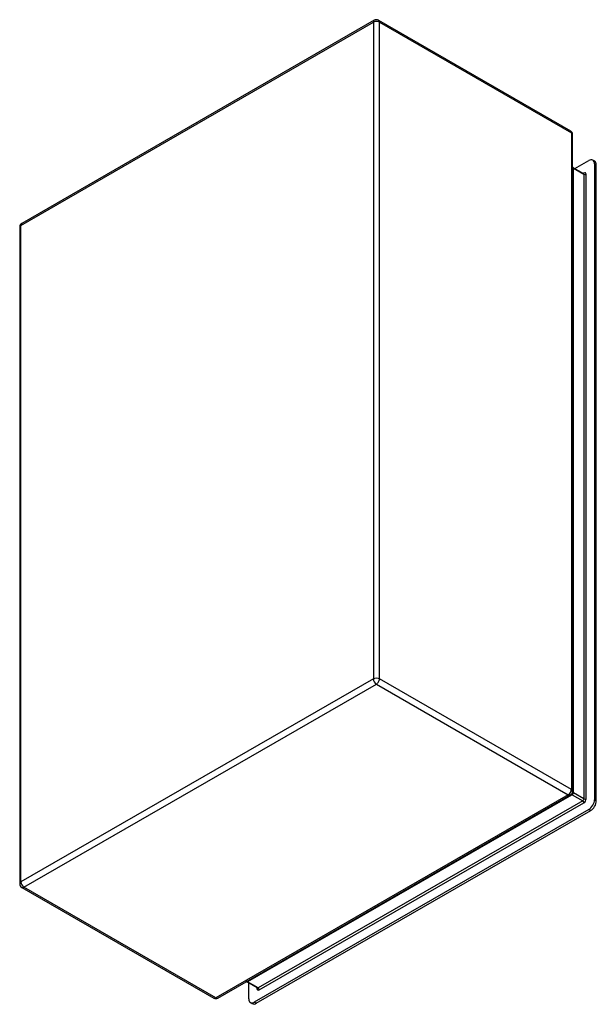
# Model space of a CAD drawing. Header units: inches. Extents: x 62 to 73.4, y 19.2 to 38.6.
import ezdxf

# ---------------------------------------------------------------- set-up
doc = ezdxf.new("R2010")
doc.units = ezdxf.units.IN
doc.header["$MEASUREMENT"] = 0
doc.layers.add('Visible Edges(ANSI)', color=7, linetype='Continuous', lineweight=25)
doc.layers.add('Visible Tangent Edges(ANSI)', color=7, linetype='Continuous', lineweight=25)

msp = doc.modelspace()

# ---------------------------------------------------------------- linework, layer by layer
at = {"layer": 'Visible Edges(ANSI)'}
for p, q in [((69.032, 38.578), (62.08, 34.575)), ((69.116, 38.578), (72.901, 36.399)), ((72.943, 23.382), (72.943, 36.326)), ((72.99, 35.655), (73.263, 35.812)), ((73.379, 35.798), (73.341, 35.82)), ((73.374, 35.747), (73.374, 23.215)), ((73.411, 23.193), (73.411, 35.726)), ((72.951, 35.677), (73.16, 35.557)), ((62.038, 34.502), (62.038, 21.559)), ((65.949, 19.306), (72.901, 23.31)), ((73.263, 23.022), (66.666, 19.223)), ((66.703, 19.202), (73.3, 23.001)), ((62.08, 21.486), (65.865, 19.306)), ((66.724, 19.504), (66.515, 19.624)), ((66.555, 19.288), (66.555, 19.602)), ((66.625, 19.194), (66.587, 19.216))]:
    msp.add_line(p, q, dxfattribs=at)
at = {"layer": 'Visible Edges(ANSI)', "flags": 128}
for points in [[(72.951, 35.677), (72.946, 35.681), (72.943, 35.685)], [(73.16, 35.557), (73.163, 35.556), (73.165, 35.555)], [(66.515, 19.624), (66.511, 19.626), (66.507, 19.627)], [(66.728, 19.501), (66.727, 19.502), (66.724, 19.504)]]:
    msp.add_lwpolyline(points, dxfattribs=at)
at = {"layer": 'Visible Edges(ANSI)'}
for centre, start, end in [((69.074, 38.506), 60.064, 119.936), ((72.859, 36.326), 0, 60.064), ((62.122, 34.502), 119.936, 180), ((72.859, 23.382), 299.936, 0), ((62.122, 21.559), 180, 240.064), ((65.907, 19.379), 240.064, 299.936)]:
    msp.add_arc(centre, 0.084, start, end, dxfattribs=at)
for centre, major_axis, start_param, end_param in [((73.263, 35.683), (0.079, 0.136), 5.495853, 7.06665), ((73.3, 35.662), (0.079, 0.136), 5.495853, 6.283185), ((73.263, 23.151), (-0.079, -0.136), 0.783464, 2.354261), ((73.3, 23.129), (0.079, 0.136), 3.925057, 5.495853), ((66.666, 19.352), (-0.079, -0.136), 5.495853, 7.06665), ((66.703, 19.331), (-0.079, -0.136), 0, 0.783464)]:
    msp.add_ellipse(centre, major_axis=major_axis, ratio=0.578093, start_param=start_param, end_param=end_param, dxfattribs=at)
at = {"layer": 'Visible Tangent Edges(ANSI)'}
for p, q in [((62.062, 34.536), (69.015, 38.54)), ((69.015, 38.54), (69.015, 25.596)), ((69.133, 38.54), (72.919, 36.36)), ((69.133, 25.596), (69.133, 38.54)), ((72.919, 36.36), (72.919, 23.417)), ((73.374, 35.747), (73.411, 35.726)), ((72.958, 35.662), (73.167, 35.542)), ((72.959, 23.362), (72.959, 35.652)), ((73.167, 35.568), (73.154, 35.56)), ((73.167, 35.542), (73.167, 23.232)), ((73.211, 23.232), (73.211, 35.542)), ((62.062, 21.593), (62.062, 34.536)), ((69.015, 25.596), (62.062, 21.593)), ((62.122, 21.49), (69.074, 25.493)), ((69.074, 25.493), (72.859, 23.314)), ((72.919, 23.417), (69.133, 25.596)), ((72.859, 23.314), (65.907, 19.31)), ((66.541, 19.63), (72.928, 23.308)), ((72.936, 23.314), (73.145, 23.194)), ((73.167, 23.232), (72.958, 23.352)), ((73.145, 23.194), (66.74, 19.505)), ((66.762, 19.467), (73.167, 23.156)), ((73.411, 23.193), (73.374, 23.215)), ((73.263, 23.022), (73.3, 23.001)), ((65.907, 19.31), (62.122, 21.49)), ((66.74, 19.505), (66.531, 19.625)), ((66.718, 19.508), (66.718, 19.493)), ((66.703, 19.202), (66.666, 19.223))]:
    msp.add_line(p, q, dxfattribs=at)
at = {"layer": 'Visible Tangent Edges(ANSI)', "flags": 128}
for points in [[(72.943, 35.678), (72.943, 35.678), (72.944, 35.677), (72.944, 35.676), (72.944, 35.675), (72.945, 35.675), (72.945, 35.674), (72.945, 35.673), (72.946, 35.672), (72.946, 35.672), (72.947, 35.671), (72.947, 35.67), (72.948, 35.67), (72.949, 35.669), (72.949, 35.668), (72.95, 35.668), (72.951, 35.667), (72.952, 35.666), (72.953, 35.666), (72.953, 35.665), (72.954, 35.665), (72.955, 35.664), (72.956, 35.664), (72.957, 35.663), (72.958, 35.662)], [(72.958, 35.662), (72.958, 35.663), (72.958, 35.664), (72.958, 35.665), (72.958, 35.666), (72.958, 35.667), (72.957, 35.668), (72.957, 35.668), (72.957, 35.669), (72.957, 35.67), (72.957, 35.67), (72.956, 35.671), (72.956, 35.672), (72.956, 35.672), (72.955, 35.673), (72.955, 35.673), (72.955, 35.674), (72.954, 35.674), (72.954, 35.675), (72.954, 35.675), (72.953, 35.676), (72.953, 35.676), (72.952, 35.676), (72.952, 35.677), (72.951, 35.677)], [(72.959, 35.652), (72.959, 35.652), (72.959, 35.653), (72.959, 35.653), (72.959, 35.653), (72.959, 35.654), (72.959, 35.654), (72.959, 35.655), (72.959, 35.655), (72.959, 35.656), (72.959, 35.656), (72.959, 35.657), (72.959, 35.657), (72.959, 35.657), (72.959, 35.658), (72.959, 35.658), (72.959, 35.659), (72.959, 35.659), (72.959, 35.66), (72.959, 35.66), (72.958, 35.661), (72.958, 35.661), (72.958, 35.662), (72.958, 35.662), (72.958, 35.662)], [(72.928, 23.308), (72.928, 23.309), (72.928, 23.309), (72.929, 23.309), (72.929, 23.309), (72.93, 23.309), (72.93, 23.31), (72.93, 23.31), (72.931, 23.31), (72.931, 23.31), (72.931, 23.311), (72.932, 23.311), (72.932, 23.311), (72.933, 23.311), (72.933, 23.311), (72.933, 23.312), (72.934, 23.312), (72.934, 23.312), (72.934, 23.312), (72.935, 23.313), (72.935, 23.313), (72.935, 23.313), (72.936, 23.313), (72.936, 23.314), (72.936, 23.314)], [(72.936, 23.314), (72.938, 23.315), (72.939, 23.316), (72.94, 23.317), (72.941, 23.318), (72.943, 23.32), (72.944, 23.321), (72.945, 23.322), (72.947, 23.324), (72.948, 23.325), (72.949, 23.327), (72.95, 23.329), (72.951, 23.33), (72.952, 23.332), (72.953, 23.334), (72.954, 23.336), (72.955, 23.338), (72.955, 23.34), (72.956, 23.341), (72.957, 23.343), (72.957, 23.345), (72.957, 23.347), (72.958, 23.349), (72.958, 23.35), (72.958, 23.352)], [(72.958, 23.352), (72.957, 23.353), (72.956, 23.353), (72.955, 23.354), (72.954, 23.355), (72.953, 23.356), (72.952, 23.357), (72.951, 23.358), (72.95, 23.359), (72.949, 23.36), (72.948, 23.361), (72.948, 23.362), (72.947, 23.363), (72.946, 23.364), (72.946, 23.365), (72.945, 23.366), (72.945, 23.367), (72.944, 23.368), (72.944, 23.369), (72.944, 23.37), (72.943, 23.371), (72.943, 23.372), (72.943, 23.373), (72.943, 23.374), (72.943, 23.375)], [(72.958, 23.352), (72.958, 23.352), (72.958, 23.353), (72.958, 23.353), (72.958, 23.353), (72.959, 23.354), (72.959, 23.354), (72.959, 23.355), (72.959, 23.355), (72.959, 23.356), (72.959, 23.356), (72.959, 23.356), (72.959, 23.357), (72.959, 23.357), (72.959, 23.358), (72.959, 23.358), (72.959, 23.359), (72.959, 23.359), (72.959, 23.359), (72.959, 23.36), (72.959, 23.36), (72.959, 23.361), (72.959, 23.361), (72.959, 23.362), (72.959, 23.362)], [(66.531, 19.625), (66.531, 19.626), (66.53, 19.626), (66.529, 19.627), (66.528, 19.627), (66.527, 19.628), (66.527, 19.628), (66.526, 19.628), (66.525, 19.629), (66.524, 19.629), (66.524, 19.629), (66.523, 19.63), (66.522, 19.63), (66.521, 19.63), (66.521, 19.63), (66.52, 19.631), (66.519, 19.631), (66.518, 19.631), (66.518, 19.631), (66.517, 19.631), (66.516, 19.631), (66.515, 19.631), (66.515, 19.631), (66.514, 19.631), (66.513, 19.631)], [(66.515, 19.624), (66.516, 19.624), (66.516, 19.624), (66.517, 19.623), (66.517, 19.623), (66.518, 19.623), (66.519, 19.623), (66.519, 19.623), (66.52, 19.623), (66.52, 19.623), (66.521, 19.623), (66.522, 19.623), (66.522, 19.623), (66.523, 19.623), (66.524, 19.623), (66.524, 19.623), (66.525, 19.623), (66.526, 19.623), (66.527, 19.624), (66.527, 19.624), (66.528, 19.624), (66.529, 19.624), (66.53, 19.625), (66.531, 19.625), (66.531, 19.625)], [(66.531, 19.625), (66.532, 19.626), (66.532, 19.626), (66.533, 19.626), (66.533, 19.626), (66.533, 19.626), (66.534, 19.627), (66.534, 19.627), (66.535, 19.627), (66.535, 19.627), (66.535, 19.627), (66.536, 19.628), (66.536, 19.628), (66.537, 19.628), (66.537, 19.628), (66.537, 19.628), (66.538, 19.629), (66.538, 19.629), (66.539, 19.629), (66.539, 19.629), (66.539, 19.629), (66.54, 19.63), (66.54, 19.63), (66.54, 19.63), (66.541, 19.63)]]:
    msp.add_lwpolyline(points, dxfattribs=at)
at = {"layer": 'Visible Tangent Edges(ANSI)'}
for centre, major_axis, ratio, start_param, end_param in [((69.074, 38.506), (-0.0419, 0.0728), 0.578093, 0, 0.787332), ((69.074, 38.506), (0.084, 0), 0.575862, 0.785398, 2.356194), ((69.074, 38.506), (0.0419, 0.0728), 0.578093, 5.495853, 6.283185), ((72.859, 36.326), (0.0419, 0.0728), 0.578093, 5.495853, 6.283185), ((72.859, 36.326), (0.084, 0), 0.575862, 0, 0.785398), ((72.996, 35.673), (-0.053, 0), 0.575862, 0, 0.785398), ((73.145, 35.53), (0.0155, 0.0269), 0.578093, 5.495853, 6.283185), ((73.145, 35.581), (0.0155, -0.0269), 0.578093, 0.178676, 0.787332), ((73.167, 35.517), (0.0309, 0.0537), 0.578093, 5.495853, 7.06665), ((73.189, 35.555), (0.031, 0), 0.575862, 3.926991, 5.497787), ((62.122, 34.502), (-0.0419, 0.0728), 0.578093, 0, 0.787332), ((62.122, 34.502), (-0.084, 0), 0.575862, 5.497787, 6.283185), ((69.074, 25.562), (0.084, 0), 0.575862, 0.785398, 2.356194), ((69.074, 25.562), (0.0419, -0.0728), 0.578093, 3.928925, 5.499721), ((69.074, 25.562), (-0.0419, -0.0728), 0.578093, 0.783464, 2.354261), ((72.859, 23.382), (0.0419, 0.0728), 0.578093, 3.925057, 5.495853), ((72.859, 23.382), (0.0419, -0.0728), 0.578093, 5.499721, 6.283185), ((72.928, 23.265), (-0.0264, 0.0459), 0.578093, 5.499721, 6.10292), ((72.936, 23.27), (-0.0298, 0.0438), 0.624105, 5.454539, 6.111571), ((72.859, 23.382), (0.084, 0), 0.575862, 0, 0.785398), ((72.996, 23.384), (-0.053, 0), 0.575862, 0, 0.785398), ((73.145, 23.219), (-0.0155, -0.0269), 0.578093, 0.783464, 2.354261), ((73.145, 23.168), (0.0155, -0.0269), 0.578093, 0.787332, 2.358128), ((73.167, 23.206), (0.0309, 0.0537), 0.578093, 3.925057, 5.495853), ((73.189, 23.244), (0.031, 0), 0.575862, 3.926991, 5.497787), ((62.122, 21.559), (-0.084, 0), 0.575862, 5.497787, 6.283185), ((62.122, 21.559), (0.0419, -0.0728), 0.578093, 3.928925, 5.499721), ((62.122, 21.559), (-0.0419, -0.0728), 0.578093, 0, 0.783464), ((66.541, 19.587), (-0.0264, 0.0459), 0.578093, 5.499721, 6.079691), ((66.696, 19.505), (0.031, 0), 0.575862, 5.497787, 6.100442), ((66.762, 19.518), (-0.0309, -0.0537), 0.578093, 5.495853, 7.06665), ((66.74, 19.531), (-0.0155, -0.0269), 0.578093, 0, 0.783464), ((66.74, 19.48), (0.0155, -0.0269), 0.578093, 0.787332, 2.358128), ((65.907, 19.379), (-0.0419, -0.0728), 0.578093, 0, 0.783464), ((65.907, 19.379), (0.0419, -0.0728), 0.578093, 5.499721, 6.283185)]:
    msp.add_ellipse(centre, major_axis=major_axis, ratio=ratio, start_param=start_param, end_param=end_param, dxfattribs=at)

doc.saveas('drawing.dxf')
